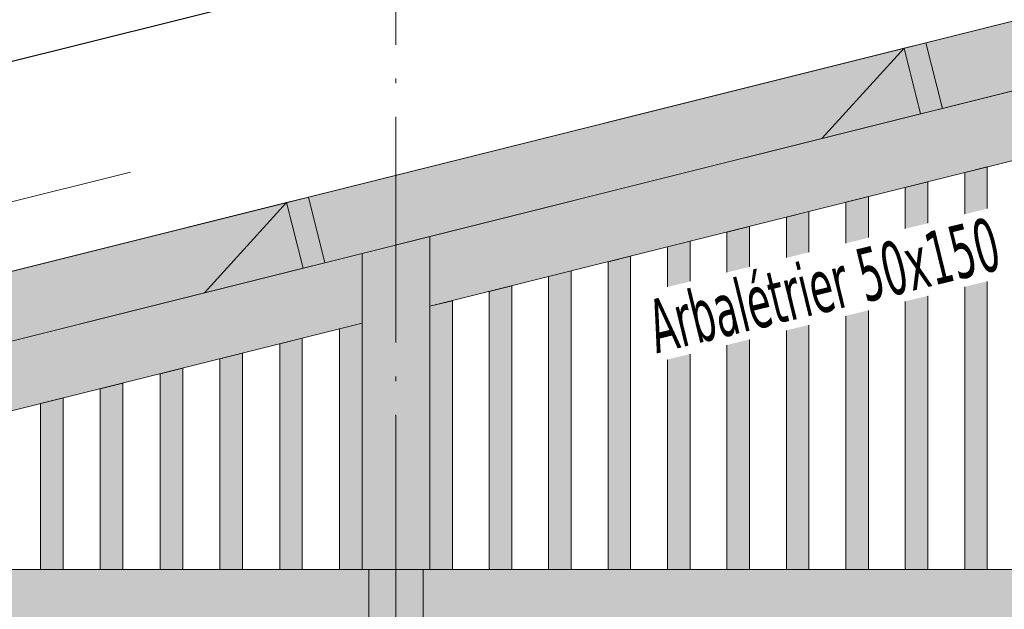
# Model space of a CAD drawing. Header units: millimetres. Extents: x 1567 to 2756, y -116 to 725.
# Tile 31 of 256: x 1781 to 1825, y 239 to 265. Entities that reach past the tile are written whole.
import ezdxf

# ---------------------------------------------------------------- set-up
doc = ezdxf.new("R2010")
doc.units = ezdxf.units.MM
doc.linetypes.add('CADWORK_5', pattern=[13.2, 10, -1.5, 0.2, -1.5])
doc.layers.add('Ech.1_50', color=7, linetype='Continuous')
doc.styles.add('tahoma-', font='txt', dxfattribs={"height": 1})
doc.styles.add('tahoma-z-r', font='txt', dxfattribs={"width": 0.704918})
doc.dimstyles.new('ISO-25', dxfattribs={"dimtxt": 2.5, "dimasz": 2.5, "dimexe": 1.25, "dimexo": 0.625, "dimtad": 1, "dimtxsty": 'Standard', "dimcen": 2.5, "dimadec": 0, "dimazin": 0, "dimtfac": 1, "dimtmove": 0, "dimatfit": 3, "dimfxl": 1, "dimarcsym": 0})

# ---------------------------------------------------------------- blocks, each defined once
blk = doc.blocks.new('cw-dimension-symbol2')
at = {"color": 0, "linetype": 'Continuous', "lineweight": -2}
for p, q in [((-1, 0), (1, 0)), ((-0.5, -0.5), (0.5, 0.5))]:
    blk.add_line(p, q, dxfattribs=at)
blk = doc.blocks.new('*D71')
at = {"layer": 'Defpoints', "color": 0}
for p in [(1876.89, 287.019), (1877.375, 285.079), (1604.375, 216.829)]:
    blk.add_point(p, dxfattribs=at)
at = {"layer": 'Ech.1_50', "color": 0, "linetype": 'Continuous', "lineweight": -2}
for p, q in [((1877.375, 285.079), (1876.745, 287.601)), ((1604.472, 218.915), (1876.308, 286.873)), ((1604.375, 216.829), (1603.745, 219.351))]:
    blk.add_line(p, q, dxfattribs=at)
at = {"layer": 'Ech.1_50', "color": 0, "lineweight": -2, "xscale": 0.6000000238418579, "yscale": 0.6000000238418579, "zscale": 0.6000000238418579}
for p, rotation in [((1876.89, 287.019), 14.0362434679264), ((1603.89, 218.769), 194.0362434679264)]:
    blk.add_blockref('cw-dimension-symbol2', p, dxfattribs=dict(at, rotation=rotation))
at = {"layer": 'Ech.1_50', "color": 7, "linetype": 'Continuous', "lineweight": 5, "insert": (1739.844, 255.077), "char_height": 2.5, "attachment_point": 5, "rotation": 14.0362, "style": 'tahoma-z-r'}
blk.add_mtext('14070', dxfattribs=at)

msp = doc.modelspace()

# ---------------------------------------------------------------- hatches: boundary and pattern name
at = {"layer": 'Ech.1_50', "linetype": 'Continuous', "lineweight": 5, "true_color": 0xf7e0b3, "transparency": 33554687}
for points in [[(1821.79, 260.852), (1843.812, 266.357), (1847.45, 270.359), (1821.062, 263.762), (1821.79, 260.852)], [(1820.092, 263.519), (1793.704, 256.922), (1794.432, 254.012), (1816.454, 259.518), (1820.092, 263.519)], [(1767.074, 247.173), (1789.096, 252.678), (1792.734, 256.68), (1766.346, 250.083), (1767.074, 247.173)]]:
    msp.add_hatch(color=254, dxfattribs=at).paths.add_polyline_path(points)
at = {"layer": 'Ech.1_50', "linetype": 'Continuous', "lineweight": 5, "true_color": 0xf7d1b3, "transparency": 33554687}
for points in [[(1816.454, 259.518), (1820.819, 260.609), (1820.092, 263.519), (1816.454, 259.518)], [(1789.096, 252.678), (1793.461, 253.77), (1792.734, 256.68), (1789.096, 252.678)]]:
    msp.add_hatch(color=254, dxfattribs=at).paths.add_polyline_path(points)
at = {"layer": 'Ech.1_50', "linetype": 'Continuous', "lineweight": 5, "true_color": 0xc1a466, "transparency": 33554687}
for points in [[(1821.062, 263.762), (1820.092, 263.519), (1820.819, 260.609), (1821.79, 260.852), (1821.062, 263.762)], [(1793.704, 256.922), (1792.734, 256.68), (1793.461, 253.77), (1794.432, 254.012), (1793.704, 256.922)]]:
    msp.add_hatch(color=33, dxfattribs=at).paths.add_polyline_path(points)
at = {"layer": 'Ech.1_50', "linetype": 'Continuous', "lineweight": 5, "true_color": 0xd4c4b3, "transparency": 33554687}
for points in [[(1827.033, 262.162), (1799.078, 255.174), (1799.078, 252.081), (1830.771, 260.005), (1827.033, 262.162)], [(1740.048, 240.416), (1752.417, 240.416), (1796.078, 251.331), (1796.078, 254.424), (1740.048, 240.416)], [(1734.51, 238.016), (1796.378, 238.016), (1796.378, 240.416), (1740.048, 240.416), (1734.51, 239.032), (1734.51, 238.016)], [(1879.078, 240.416), (1798.778, 240.416), (1798.778, 238.016), (1879.078, 238.016), (1879.078, 240.416)]]:
    msp.add_hatch(color=9, dxfattribs=at).paths.add_polyline_path(points)
at = {"layer": 'Ech.1_50', "linetype": 'Continuous', "lineweight": 5, "true_color": 0xeaddd7, "transparency": 33554687}
for points in [[(1822.778, 240.416), (1823.778, 240.416), (1823.778, 258.256), (1822.778, 258.006), (1822.778, 240.416)], [(1820.145, 240.416), (1821.145, 240.416), (1821.145, 257.598), (1820.145, 257.348), (1820.145, 240.416)], [(1817.512, 240.416), (1818.512, 240.416), (1818.512, 256.94), (1817.512, 256.69), (1817.512, 240.416)], [(1814.878, 240.416), (1815.878, 240.416), (1815.878, 256.281), (1814.878, 256.031), (1814.878, 240.416)], [(1812.245, 240.416), (1813.245, 240.416), (1813.245, 255.623), (1812.245, 255.373), (1812.245, 240.416)], [(1809.612, 240.416), (1810.612, 240.416), (1810.612, 254.965), (1809.612, 254.715), (1809.612, 240.416)], [(1806.978, 240.416), (1807.978, 240.416), (1807.978, 254.306), (1806.978, 254.056), (1806.978, 240.416)], [(1804.345, 240.416), (1805.345, 240.416), (1805.345, 253.648), (1804.345, 253.398), (1804.345, 240.416)], [(1801.712, 240.416), (1802.712, 240.416), (1802.712, 252.99), (1801.712, 252.74), (1801.712, 240.416)], [(1799.078, 240.416), (1800.078, 240.416), (1800.078, 252.331), (1799.078, 252.081), (1799.078, 240.416)], [(1795.078, 240.416), (1796.078, 240.416), (1796.078, 251.331), (1795.078, 251.081), (1795.078, 240.416)], [(1792.428, 240.416), (1793.428, 240.416), (1793.428, 250.669), (1792.428, 250.419), (1792.428, 240.416)], [(1789.778, 240.416), (1790.778, 240.416), (1790.778, 250.006), (1789.778, 249.756), (1789.778, 240.416)], [(1787.128, 240.416), (1788.128, 240.416), (1788.128, 249.344), (1787.128, 249.094), (1787.128, 240.416)], [(1784.478, 240.416), (1785.478, 240.416), (1785.478, 248.681), (1784.478, 248.431), (1784.478, 240.416)], [(1781.828, 240.416), (1782.828, 240.416), (1782.828, 248.019), (1781.828, 247.769), (1781.828, 240.416)]]:
    msp.add_hatch(color=254, dxfattribs=at).paths.add_polyline_path(points)
at = {"layer": 'Ech.1_50', "linetype": 'Continuous', "lineweight": 5, "true_color": 0xe0c8b3, "transparency": 33554687}
msp.add_hatch(color=9, dxfattribs=at).paths.add_polyline_path([(1796.078, 240.416), (1799.078, 240.416), (1799.078, 255.174), (1796.078, 254.424), (1796.078, 240.416)])
at = {"layer": 'Ech.1_50', "linetype": 'Continuous', "lineweight": 5, "true_color": 0xc77676, "transparency": 33554687}
msp.add_hatch(color=23, dxfattribs=at).paths.add_polyline_path([(1796.378, 238.016), (1798.778, 238.016), (1798.778, 240.416), (1796.378, 240.416), (1796.378, 238.016)])

# ---------------------------------------------------------------- linework, layer by layer
at = {"layer": 'Ech.1_50', "color": 5, "linetype": 'Continuous', "lineweight": 5}
msp.add_line((1879.078, 278.266), (1606.078, 210.016), dxfattribs=at)
at = {"layer": 'Ech.1_50', "color": 7, "linetype": 'Continuous', "lineweight": 9}
msp.add_line((1785.81, 258.023), (1762.527, 252.202), dxfattribs=at)
at = {"layer": 'Ech.1_50', "color": 7, "linetype": 'CADWORK_5', "lineweight": 5}
msp.add_lwpolyline([(1797.578, 118.472), (1797.578, 308.372)], dxfattribs=at)
at = {"layer": 'Ech.1_50', "color": 7, "linetype": 'Continuous', "lineweight": 5}
for points in [[(1821.79, 260.852), (1843.812, 266.357), (1847.45, 270.359), (1821.062, 263.762), (1821.79, 260.852)], [(1820.092, 263.519), (1793.704, 256.922), (1794.432, 254.012), (1816.454, 259.518), (1820.092, 263.519)], [(1816.454, 259.518), (1820.819, 260.609), (1820.092, 263.519), (1816.454, 259.518)], [(1821.062, 263.762), (1820.092, 263.519), (1820.819, 260.609), (1821.79, 260.852), (1821.062, 263.762)], [(1827.033, 262.162), (1799.078, 255.174), (1799.078, 252.081), (1830.771, 260.005), (1827.033, 262.162)], [(1822.778, 240.416), (1823.778, 240.416), (1823.778, 258.256), (1822.778, 258.006), (1822.778, 240.416)], [(1820.145, 240.416), (1821.145, 240.416), (1821.145, 257.598), (1820.145, 257.348), (1820.145, 240.416)], [(1767.074, 247.173), (1789.096, 252.678), (1792.734, 256.68), (1766.346, 250.083), (1767.074, 247.173)], [(1789.096, 252.678), (1793.461, 253.77), (1792.734, 256.68), (1789.096, 252.678)], [(1793.704, 256.922), (1792.734, 256.68), (1793.461, 253.77), (1794.432, 254.012), (1793.704, 256.922)], [(1817.512, 240.416), (1818.512, 240.416), (1818.512, 256.94), (1817.512, 256.69), (1817.512, 240.416)], [(1814.878, 240.416), (1815.878, 240.416), (1815.878, 256.281), (1814.878, 256.031), (1814.878, 240.416)], [(1812.245, 240.416), (1813.245, 240.416), (1813.245, 255.623), (1812.245, 255.373), (1812.245, 240.416)], [(1796.078, 240.416), (1799.078, 240.416), (1799.078, 255.174), (1796.078, 254.424), (1796.078, 240.416)], [(1809.612, 240.416), (1810.612, 240.416), (1810.612, 254.965), (1809.612, 254.715), (1809.612, 240.416)], [(1740.048, 240.416), (1752.417, 240.416), (1796.078, 251.331), (1796.078, 254.424), (1740.048, 240.416)], [(1806.978, 240.416), (1807.978, 240.416), (1807.978, 254.306), (1806.978, 254.056), (1806.978, 240.416)], [(1804.345, 240.416), (1805.345, 240.416), (1805.345, 253.648), (1804.345, 253.398), (1804.345, 240.416)], [(1801.712, 240.416), (1802.712, 240.416), (1802.712, 252.99), (1801.712, 252.74), (1801.712, 240.416)], [(1799.078, 240.416), (1800.078, 240.416), (1800.078, 252.331), (1799.078, 252.081), (1799.078, 240.416)], [(1795.078, 240.416), (1796.078, 240.416), (1796.078, 251.331), (1795.078, 251.081), (1795.078, 240.416)], [(1792.428, 240.416), (1793.428, 240.416), (1793.428, 250.669), (1792.428, 250.419), (1792.428, 240.416)], [(1789.778, 240.416), (1790.778, 240.416), (1790.778, 250.006), (1789.778, 249.756), (1789.778, 240.416)], [(1787.128, 240.416), (1788.128, 240.416), (1788.128, 249.344), (1787.128, 249.094), (1787.128, 240.416)], [(1784.478, 240.416), (1785.478, 240.416), (1785.478, 248.681), (1784.478, 248.431), (1784.478, 240.416)], [(1781.828, 240.416), (1782.828, 240.416), (1782.828, 248.019), (1781.828, 247.769), (1781.828, 240.416)], [(1734.51, 238.016), (1796.378, 238.016), (1796.378, 240.416), (1740.048, 240.416), (1734.51, 239.032), (1734.51, 238.016)], [(1796.378, 238.016), (1798.778, 238.016), (1798.778, 240.416), (1796.378, 240.416), (1796.378, 238.016)], [(1879.078, 240.416), (1798.778, 240.416), (1798.778, 238.016), (1879.078, 238.016), (1879.078, 240.416)]]:
    msp.add_lwpolyline(points, close=True, dxfattribs=at)

# ---------------------------------------------------------------- dimensions: what is measured, and where the dimension line sits
dim = msp.add_linear_dim(base=(1876.89, 287.019), p1=(1604.375, 216.829), p2=(1877.375, 285.079), angle=14.0362, text='14070', dimstyle='ISO-25', override={"dimtxt": 2.5, "dimasz": 0.6, "dimexe": 0.6, "dimexo": 0, "dimgap": 0, "dimdec": 0, "dimlfac": 1, "dimtxsty": 'tahoma-z-r', "dimblk": 'cw-dimension-symbol2', "dimclrt": 7, "dimtmove": 2}, dxfattribs=at)
dim.commit()
dim.dimension.update_dxf_attribs({"geometry": '*D71', "text_midpoint": (1739.844, 255.077), "dimtype": 161, "text_rotation": 14.0362})

# ---------------------------------------------------------------- next in the draw order: texts
at = {"layer": 'Ech.1_50', "color": 7, "linetype": 'Continuous', "insert": (1808.561, 252.297), "char_height": 2.5, "attachment_point": 1, "rotation": 13.751, "style": 'tahoma-', "bg_fill": 3, "box_fill_scale": 1.15, "bg_fill_color": 256, "bg_fill_true_color": 13158600, "bg_fill_transparency": 33554687}
msp.add_mtext('\\A1;\\fTahoma|b0|i0;\\W0.600000;\\H2.373400;Arbalétrier 50x150', dxfattribs=at)

doc.saveas('drawing.dxf')
